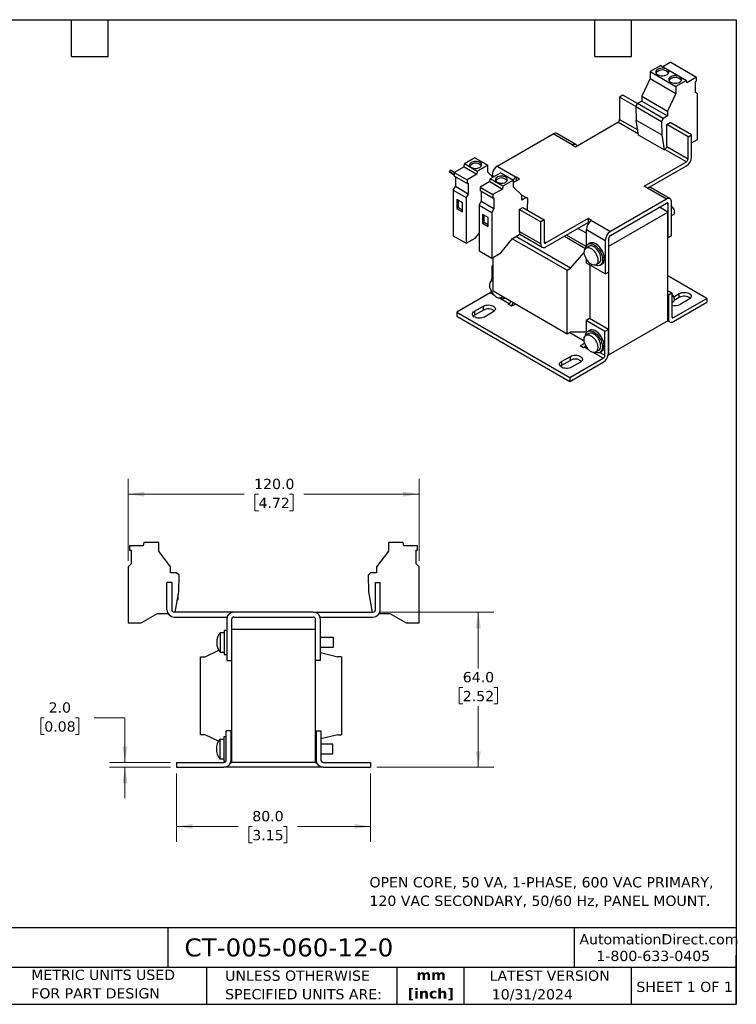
# Model space of a CAD drawing. Header units: millimetres. Extents: x 13 to 546, y 13 to 419.
# Tile 2 of 2: x 250 to 546, y 13 to 419. Entities that reach past the tile are written whole.
import ezdxf

# ---------------------------------------------------------------- set-up
doc = ezdxf.new("R2010")
doc.units = ezdxf.units.MM
doc.header["$LTSCALE"] = 2
doc.linetypes.add('SLD-Solid', pattern=[0])
doc.layers.add('TEXT', color=140, linetype='SLD-Solid', lineweight=25)
doc.styles.add('SLDTEXTSTYLE0', font='VERDANA.TTF')
doc.styles.add('SLDTEXTSTYLE1', font='VERDANAB.TTF')
doc.dimstyles.new('SLDDIMSTYLE0', dxfattribs={"dimtxt": 4.316016, "dimasz": 6.604, "dimexe": 0, "dimexo": 0.0625, "dimgap": 1.079004, "dimtad": 0, "dimtih": 1, "dimtoh": 1, "dimrnd": 1e-09, "dimzin": 4, "dimdsep": 46, "dimtxsty": 'SLDTEXTSTYLE0', "dimsah": 1, "dimcen": 0.09, "dimadec": 0, "dimazin": 1, "dimtfac": 1, "dimtofl": 0, "dimtmove": 0, "dimatfit": 3, "dimfxl": 0, "dimfrac": 2, "dimtolj": 1, "dimtzin": 12, "dimarcsym": 0})
doc.dimstyles.new('SLDDIMSTYLE2', dxfattribs={"dimtxt": 4.316016, "dimasz": 6.604, "dimexe": 0, "dimexo": 0.0625, "dimgap": 1.079004, "dimtad": 0, "dimtih": 1, "dimtoh": 1, "dimrnd": 1e-09, "dimzin": 4, "dimdsep": 46, "dimtxsty": 'SLDTEXTSTYLE0', "dimsah": 1, "dimcen": 0.09, "dimadec": 0, "dimazin": 1, "dimtfac": 1, "dimtmove": 0, "dimatfit": 0, "dimfxl": 0, "dimfrac": 2, "dimtolj": 1, "dimtzin": 12, "dimarcsym": 0})

# ---------------------------------------------------------------- blocks, each defined once
blk = doc.blocks.new('_D_2')
at = {"color": 7, "linetype": 'SLD-Solid', "lineweight": 0}
for p, q in [((315.2, 108.01), (315.2, 79.8)), ((395.2, 108.01), (395.2, 79.8)), ((315.2, 86.15), (340.56, 86.15)), ((346.41, 86.15), (344.96, 86.15)), ((344.96, 86.15), (344.96, 79.29)), ((359.24, 86.15), (360.69, 86.15)), ((360.69, 86.15), (360.69, 79.29)), ((395.2, 86.15), (365.09, 86.15)), ((344.96, 79.29), (346.41, 79.29)), ((360.69, 79.29), (359.24, 79.29))]:
    blk.add_line(p, q, dxfattribs=at)
at = {"color": 7, "linetype": 'SLD-Solid', "lineweight": 18}
for points in [[(315.2, 86.15), (321.81, 85.13), (321.81, 87.16)], [(395.2, 86.15), (388.6, 87.16), (388.6, 85.13)]]:
    blk.add_solid(points, dxfattribs=at)
at = {"color": 7, "linetype": 'SLD-Solid', "lineweight": 18, "char_height": 4.233, "attachment_point": 1, "style": 'SLDTEXTSTYLE0'}
for s, insert in [('80.0', (346.41, 92.49)), ('3.15', (346.41, 84.66))]:
    blk.add_mtext(s, dxfattribs=dict(at, insert=insert))
blk = doc.blocks.new('_D_3')
at = {"color": 7, "linetype": 'SLD-Solid', "lineweight": 0}
for p, q in [((260.59, 130.98), (259.14, 130.98)), ((259.14, 130.98), (259.14, 124.12)), ((273.42, 130.98), (274.87, 130.98)), ((274.87, 130.98), (274.87, 124.12)), ((281.2, 130.98), (293.9, 130.98)), ((293.9, 130.98), (293.9, 112.55)), ((259.14, 124.12), (260.59, 124.12)), ((274.87, 124.12), (273.42, 124.12)), ((312.66, 112.55), (287.55, 112.55)), ((312.66, 110.55), (287.55, 110.55)), ((293.9, 110.55), (293.9, 97.85))]:
    blk.add_line(p, q, dxfattribs=at)
at = {"color": 7, "linetype": 'SLD-Solid', "lineweight": 18}
for points in [[(293.9, 112.55), (294.92, 119.16), (292.88, 119.16)], [(293.9, 110.55), (292.88, 103.95), (294.92, 103.95)]]:
    blk.add_solid(points, dxfattribs=at)
at = {"color": 7, "linetype": 'SLD-Solid', "lineweight": 18, "char_height": 4.233, "attachment_point": 1, "style": 'SLDTEXTSTYLE0'}
for s, insert in [('2.0', (262.39, 137.32)), ('0.08', (260.59, 129.5))]:
    blk.add_mtext(s, dxfattribs=dict(at, insert=insert))
blk = doc.blocks.new('_D_4')
at = {"color": 7, "linetype": 'SLD-Solid', "lineweight": 0}
for p, q in [((398.74, 174.56), (446.02, 174.56)), ((439.67, 174.56), (439.67, 151.36)), ((433.26, 143.53), (431.81, 143.53)), ((431.81, 143.53), (431.81, 136.67)), ((446.08, 143.53), (447.53, 143.53)), ((447.53, 143.53), (447.53, 136.67)), ((431.81, 136.67), (433.26, 136.67)), ((439.67, 110.55), (439.67, 135.71)), ((447.53, 136.67), (446.08, 136.67)), ((397.74, 110.55), (446.02, 110.55))]:
    blk.add_line(p, q, dxfattribs=at)
at = {"color": 7, "linetype": 'SLD-Solid', "lineweight": 18}
for points in [[(439.67, 174.56), (438.66, 167.95), (440.69, 167.95)], [(439.67, 110.55), (440.69, 117.16), (438.66, 117.16)]]:
    blk.add_solid(points, dxfattribs=at)
at = {"color": 7, "linetype": 'SLD-Solid', "lineweight": 18, "char_height": 4.233, "attachment_point": 1, "style": 'SLDTEXTSTYLE0'}
for s, insert in [('64.0', (433.26, 149.87)), ('2.52', (433.26, 142.05))]:
    blk.add_mtext(s, dxfattribs=dict(at, insert=insert))
blk = doc.blocks.new('_D_5')
at = {"color": 7, "linetype": 'SLD-Solid', "lineweight": 0}
for p, q in [((295.2, 195.78), (295.2, 229.61)), ((415.2, 195.78), (415.2, 229.61)), ((295.2, 223.26), (343.12, 223.26)), ((348.97, 223.26), (347.52, 223.26)), ((347.52, 223.26), (347.52, 216.4)), ((361.8, 223.26), (363.25, 223.26)), ((363.25, 223.26), (363.25, 216.4)), ((415.2, 223.26), (367.65, 223.26)), ((347.52, 216.4), (348.97, 216.4)), ((363.25, 216.4), (361.8, 216.4))]:
    blk.add_line(p, q, dxfattribs=at)
at = {"color": 7, "linetype": 'SLD-Solid', "lineweight": 18}
for points in [[(295.2, 223.26), (301.81, 222.24), (301.81, 224.27)], [(415.2, 223.26), (408.6, 224.27), (408.6, 222.24)]]:
    blk.add_solid(points, dxfattribs=at)
at = {"color": 7, "linetype": 'SLD-Solid', "lineweight": 18, "char_height": 4.233, "attachment_point": 1, "style": 'SLDTEXTSTYLE0'}
for s, insert in [('120.0', (347.18, 229.6)), ('4.72', (348.97, 221.77))]:
    blk.add_mtext(s, dxfattribs=dict(at, insert=insert))

msp = doc.modelspace()

# ---------------------------------------------------------------- linework, layer by layer
for p, q in [((514.919, 400.186), (510.555, 397.667)), ((514.919, 400.186), (525.525, 394.063)), ((519.073, 401.523), (515.838, 399.655)), ((519.073, 401.523), (529.68, 395.4)), ((510.555, 394.809), (507.126, 387.477)), ((510.555, 397.667), (510.555, 394.809)), ((510.555, 397.667), (521.162, 391.544)), ((510.555, 394.809), (521.162, 388.686)), ((529.68, 395.4), (525.687, 393.095)), ((529.68, 393.885), (529.68, 395.4)), ((525.525, 394.063), (521.162, 391.544)), ((521.162, 391.544), (521.162, 388.686)), ((525.687, 393.095), (525.525, 394.063)), ((529.258, 393.642), (529.68, 393.885)), ((529.258, 389.021), (529.258, 393.642)), ((499.348, 387.929), (497.934, 387.113)), ((504.664, 383.227), (497.934, 387.113)), ((497.934, 387.113), (497.934, 377.967)), ((505.358, 384.459), (499.348, 387.929)), ((507.126, 387.477), (517.733, 381.354)), ((507.126, 387.477), (507.126, 385.48)), ((521.162, 388.686), (517.733, 381.354)), ((530.107, 388.531), (529.258, 389.021)), ((530.107, 369.669), (530.107, 388.531)), ((504.663, 383.256), (505.358, 384.46)), ((504.663, 383.256), (515.27, 377.133)), ((504.663, 383.256), (504.748, 377.685)), ((507.126, 385.48), (505.358, 384.46)), ((515.965, 378.337), (505.358, 384.46)), ((507.126, 385.48), (517.733, 379.357)), ((497.934, 377.967), (505.425, 373.642)), ((515.965, 378.337), (515.27, 377.133)), ((517.733, 379.357), (515.965, 378.337)), ((517.733, 381.354), (517.733, 379.357)), ((479.796, 366.68), (497.226, 376.743)), ((505.728, 371.835), (497.226, 376.743)), ((504.748, 377.685), (515.355, 371.562)), ((505.787, 371.48), (504.748, 377.685)), ((515.27, 377.133), (515.355, 371.562)), ((517.379, 375.887), (518.793, 376.703)), ((517.379, 366.742), (517.379, 375.887)), ((526.218, 370.784), (517.379, 375.887)), ((527.632, 371.601), (518.793, 376.703)), ((447.481, 358.639), (470.604, 371.987)), ((478.382, 367.497), (470.604, 371.987)), ((479.882, 367.645), (472.104, 372.135)), ((516.394, 365.356), (505.787, 371.48)), ((515.355, 371.562), (516.394, 365.356)), ((526.218, 370.784), (527.632, 371.601)), ((526.218, 361.639), (526.218, 370.784)), ((527.632, 362.456), (527.632, 371.601)), ((478.382, 367.497), (479.796, 366.68)), ((517.379, 366.742), (526.218, 361.639)), ((527.632, 368.24), (530.107, 369.669)), ((438.289, 362.071), (433.926, 359.552)), ((438.289, 362.071), (443.592, 359.01)), ((516.394, 365.356), (516.672, 365.517)), ((525.511, 360.414), (516.672, 365.517)), ((433.764, 358.397), (429.771, 356.093)), ((433.764, 358.397), (433.926, 359.552)), ((433.764, 358.397), (439.067, 355.336)), ((439.229, 356.491), (433.926, 359.552)), ((443.592, 359.01), (439.229, 356.491)), ((443.592, 356.152), (443.592, 359.01)), ((447.481, 358.639), (455.26, 354.148)), ((508.08, 350.352), (525.511, 360.414)), ((509.526, 349.554), (525.511, 358.781)), ((427.727, 356.304), (428.127, 356.997)), ((427.727, 356.304), (429.771, 355.124)), ((429.771, 355.124), (427.727, 356.304)), ((429.771, 356.048), (428.127, 356.997)), ((429.771, 356.093), (429.771, 354.578)), ((429.771, 356.093), (435.074, 353.031)), ((435.074, 351.517), (429.771, 354.578)), ((430.193, 354.335), (430.193, 350.201)), ((439.067, 355.336), (435.074, 353.031)), ((439.229, 356.491), (439.067, 355.336)), ((445.685, 354.095), (443.592, 356.152)), ((448.896, 355.948), (444.532, 353.429)), ((445.36, 354.414), (445.36, 354.964)), ((445.36, 354.964), (446.276, 354.436)), ((448.896, 355.948), (454.199, 352.887)), ((456.674, 353.332), (455.26, 354.148)), ((455.26, 354.148), (455.26, 352.516)), ((429.344, 348.731), (430.193, 350.201)), ((435.496, 347.139), (430.193, 350.201)), ((435.074, 353.031), (435.074, 351.517)), ((435.074, 351.517), (435.496, 351.76)), ((435.496, 351.76), (435.496, 347.139)), ((444.37, 352.274), (440.378, 349.97)), ((440.378, 349.97), (440.378, 348.455)), ((440.378, 349.97), (445.681, 346.908)), ((444.37, 352.274), (444.532, 353.429)), ((444.37, 352.274), (449.673, 349.213)), ((449.836, 350.368), (444.532, 353.429)), ((449.836, 350.368), (449.673, 349.213)), ((454.199, 352.887), (449.836, 350.368)), ((456.674, 353.332), (454.199, 351.903)), ((454.199, 350.029), (454.199, 352.887)), ((457.628, 346.657), (454.199, 350.029)), ((509.495, 349.536), (508.08, 350.352)), ((517.273, 345.045), (509.495, 349.536)), ((518.773, 345.194), (510.995, 349.684)), ((429.344, 348.731), (434.647, 345.669)), ((429.344, 348.731), (429.344, 329.869)), ((435.496, 347.139), (434.647, 345.669)), ((434.647, 345.669), (434.647, 326.807)), ((445.681, 345.394), (440.378, 348.455)), ((440.799, 348.212), (440.799, 344.078)), ((449.673, 349.213), (445.681, 346.908)), ((445.681, 346.908), (445.681, 345.394)), ((445.681, 345.394), (446.103, 345.637)), ((446.103, 345.637), (446.103, 341.016)), ((457.52, 346.764), (459.396, 345.68)), ((457.628, 344.66), (457.628, 346.657)), ((459.396, 345.68), (457.628, 344.66)), ((460.091, 345.279), (459.396, 345.68)), ((433.163, 343.517), (430.829, 344.864)), ((430.829, 344.864), (430.829, 341.189)), ((430.829, 341.189), (431.536, 341.598)), ((431.536, 341.598), (431.536, 344.456)), ((431.536, 341.598), (433.163, 340.659)), ((433.163, 339.842), (433.163, 343.517)), ((439.951, 342.608), (440.799, 344.078)), ((439.951, 342.608), (445.254, 339.546)), ((439.951, 342.608), (439.951, 323.746)), ((446.103, 341.016), (440.799, 344.078)), ((456.568, 340.781), (457.982, 341.598)), ((457.982, 341.598), (466.821, 336.495)), ((460.018, 340.422), (460.091, 345.279)), ((517.273, 345.045), (494.15, 331.697)), ((494.15, 330.064), (517.273, 343.412)), ((517.909, 339.697), (514.373, 341.738)), ((517.98, 343.004), (517.273, 343.412)), ((517.98, 329.123), (517.98, 343.004)), ((519.394, 329.939), (519.394, 343.82)), ((430.829, 341.189), (433.163, 339.842)), ((443.769, 337.394), (441.436, 338.741)), ((441.436, 338.741), (441.436, 335.066)), ((442.143, 335.474), (442.143, 338.333)), ((443.769, 333.719), (443.769, 337.394)), ((446.103, 341.016), (445.254, 339.546)), ((445.254, 339.546), (445.254, 320.684)), ((456.568, 340.781), (456.568, 331.636)), ((465.407, 335.679), (456.568, 340.781)), ((493.514, 325.614), (517.909, 339.697)), ((517.909, 294.787), (517.909, 339.697)), ((519.394, 338.244), (520.253, 338.74)), ((441.436, 335.066), (442.143, 335.474)), ((441.436, 335.066), (443.769, 333.719)), ((442.143, 335.474), (443.769, 334.536)), ((466.821, 336.495), (465.407, 335.679)), ((465.407, 326.534), (465.407, 335.679)), ((466.821, 336.495), (466.821, 327.35)), ((484.958, 337.004), (467.528, 326.942)), ((467.528, 325.309), (484.958, 335.371)), ((484.958, 337.004), (484.958, 335.371)), ((486.372, 336.187), (484.958, 337.004)), ((484.958, 335.371), (485.268, 335.192)), ((486.372, 336.187), (494.15, 331.697)), ((429.344, 329.869), (434.647, 326.807)), ((438.395, 328.971), (439.951, 330.906)), ((453.795, 328.811), (456.852, 330.575)), ((477.728, 316.478), (455.08, 329.553)), ((465.407, 326.534), (456.568, 331.636)), ((456.75, 330.516), (466.028, 325.16)), ((475.18, 329.726), (483.93, 324.675)), ((484.162, 325.541), (476.047, 330.226)), ((484.251, 330.962), (480.786, 332.962)), ((484.251, 332.513), (492.029, 328.023)), ((484.251, 325.719), (484.251, 332.513)), ((519.394, 329.939), (517.98, 329.123)), ((434.647, 326.807), (438.395, 328.971)), ((449.002, 322.848), (453.795, 328.811)), ((453.713, 328.709), (476.314, 315.662)), ((466.821, 327.35), (467.528, 326.942)), ((485.433, 325.567), (484.214, 324.863)), ((485.64, 326.841), (484.933, 326.433)), ((492.029, 328.023), (492.029, 314.142)), ((493.443, 328.839), (493.443, 314.958)), ((493.514, 325.614), (493.443, 325.655)), ((493.514, 280.703), (493.514, 325.614)), ((517.909, 329.164), (517.98, 329.123)), ((439.951, 323.746), (445.254, 320.684)), ((445.254, 320.684), (449.002, 322.848)), ((477.728, 316.478), (483.386, 323.003)), ((445.731, 317.617), (445.254, 317.342)), ((445.731, 317.066), (445.254, 317.342)), ((445.254, 317.342), (445.254, 312.181)), ((445.731, 307.024), (445.731, 320.96)), ((484.251, 318.632), (484.251, 320.193)), ((492.029, 314.142), (484.251, 318.632)), ((485.736, 317.775), (485.736, 295.605)), ((488.214, 317.935), (489.433, 318.639)), ((489.933, 317.773), (490.64, 318.181)), ((476.314, 315.662), (477.728, 316.478)), ((476.314, 289.369), (476.314, 315.662)), ((492.029, 314.142), (493.443, 314.958)), ((533.996, 304.073), (517.909, 313.36)), ((445.731, 311.621), (445.218, 311.325)), ((444.547, 306.318), (430.758, 298.358)), ((446.286, 305.315), (444.547, 306.318)), ((476.314, 289.369), (445.731, 307.024)), ((517.909, 307.238), (519.5, 306.32)), ((517.909, 305.606), (518.086, 305.504)), ((518.086, 305.504), (519.5, 306.32)), ((518.086, 305.504), (518.086, 295.705)), ((519.5, 306.32), (519.5, 296.522)), ((520.308, 304.744), (522.576, 306.053)), ((522.576, 304.42), (522.576, 306.053)), ((438.077, 298.746), (441.754, 300.869)), ((441.754, 299.236), (441.754, 300.869)), ((452.325, 301.828), (448.149, 304.239)), ((449.217, 304.396), (449.75, 304.704)), ((451.972, 301.624), (452.325, 301.828)), ((453.386, 300.808), (451.972, 301.624)), ((454.943, 301.706), (453.386, 300.808)), ((519.5, 302.377), (520.147, 302.75)), ((520.207, 296.113), (533.996, 304.073)), ((520.207, 294.48), (533.996, 302.44)), ((522.576, 304.42), (520.498, 303.22)), ((526.677, 303.685), (523, 301.563)), ((533.996, 304.073), (533.996, 302.44)), ((430.758, 298.358), (477.427, 271.417)), ((430.758, 298.358), (430.758, 296.725)), ((430.758, 296.725), (477.427, 269.784)), ((441.754, 299.236), (438.077, 297.113)), ((438.077, 298.746), (438.077, 297.113)), ((445.855, 298.501), (442.178, 296.379)), ((485.559, 295.707), (484.145, 294.89)), ((491.923, 290.4), (484.145, 294.89)), ((484.145, 294.89), (484.145, 289.729)), ((493.337, 291.216), (485.559, 295.707)), ((517.909, 294.787), (493.514, 280.703)), ((518.086, 295.705), (517.909, 295.807)), ((517.909, 294.792), (518.707, 294.332)), ((519.5, 296.521), (520.207, 296.113)), ((477.728, 290.186), (476.314, 289.369)), ((477.408, 290.001), (483.304, 286.597)), ((484.145, 290.195), (477.728, 290.186)), ((485.327, 289.577), (484.108, 288.874)), ((485.534, 290.851), (484.827, 290.443)), ((493.337, 291.216), (491.923, 290.4)), ((491.923, 280.602), (491.923, 290.4)), ((493.337, 281.418), (493.337, 291.216)), ((481.67, 284.479), (483.538, 285.558)), ((483.084, 283.663), (481.67, 284.479)), ((483.438, 283.867), (483.084, 283.663)), ((485.177, 282.863), (483.438, 283.867)), ((491.216, 279.377), (487.04, 281.788)), ((488.108, 281.945), (489.327, 282.649)), ((489.827, 281.783), (490.534, 282.191)), ((489.852, 281.797), (491.923, 280.602)), ((493.283, 280.837), (493.514, 280.703)), ((473.998, 278.009), (477.675, 280.132)), ((477.675, 278.499), (473.998, 276.376)), ((473.998, 278.009), (473.998, 276.376)), ((477.427, 271.417), (491.216, 279.377)), ((477.427, 269.784), (491.216, 277.744)), ((477.675, 278.499), (477.675, 280.132)), ((481.776, 277.764), (478.099, 275.642)), ((477.427, 271.417), (477.427, 269.784)), ((301.682, 203.256), (301.453, 201.956)), ((307.853, 203.256), (301.682, 203.256)), ((307.853, 199.756), (307.853, 203.256)), ((402.553, 203.256), (402.553, 199.756)), ((408.724, 203.256), (402.553, 203.256)), ((408.953, 201.956), (408.724, 203.256)), ((295.807, 201.956), (295.807, 200.101)), ((301.453, 201.956), (295.807, 201.956)), ((295.807, 200.101), (296.403, 200.101)), ((296.403, 200.101), (296.403, 194.442)), ((312.703, 193.201), (307.853, 199.756)), ((402.553, 199.756), (397.703, 193.201)), ((414.599, 201.956), (408.953, 201.956)), ((414.003, 200.101), (414.599, 200.101)), ((414.003, 194.442), (414.003, 200.101)), ((414.599, 200.101), (414.599, 201.956)), ((296.403, 194.442), (295.203, 193.242)), ((295.203, 193.242), (295.203, 170.142)), ((312.703, 190.756), (312.703, 193.201)), ((397.703, 193.201), (397.703, 190.756)), ((415.203, 193.242), (414.003, 194.442)), ((415.203, 170.142), (415.203, 193.242)), ((315.203, 190.756), (312.703, 190.756)), ((316.186, 189.773), (315.203, 190.756)), ((316.066, 182.89), (316.186, 189.773)), ((395.203, 190.756), (394.22, 189.773)), ((394.22, 189.773), (394.34, 182.89)), ((397.703, 190.756), (395.203, 190.756)), ((311.203, 175.556), (311.203, 186.756)), ((313.203, 186.756), (311.203, 186.756)), ((313.203, 186.756), (313.203, 175.556)), ((314.596, 174.556), (316.066, 182.89)), ((394.34, 182.89), (395.81, 174.556)), ((397.203, 175.556), (397.203, 186.756)), ((397.203, 186.756), (399.203, 186.756)), ((399.203, 175.556), (399.203, 186.756)), ((315.513, 179.756), (315.903, 179.756)), ((315.903, 179.756), (315.903, 181.967)), ((300.503, 170.142), (307.282, 174.056)), ((307.282, 174.056), (311.605, 174.056)), ((338.853, 174.556), (314.203, 174.556)), ((314.203, 172.556), (336.025, 172.556)), ((335.853, 171.556), (335.853, 154.556)), ((337.853, 171.556), (337.853, 154.556)), ((371.553, 174.556), (338.853, 174.556)), ((338.853, 172.556), (371.553, 172.556)), ((371.553, 174.556), (396.203, 174.556)), ((372.553, 154.556), (372.553, 171.556)), ((374.381, 172.556), (396.203, 172.556)), ((374.553, 154.556), (374.553, 171.556)), ((398.801, 174.056), (403.124, 174.056)), ((403.124, 174.056), (409.903, 170.142)), ((295.203, 170.142), (300.503, 170.142)), ((335.853, 167.056), (334.853, 167.056)), ((334.853, 167.056), (334.853, 157.056)), ((337.953, 167.556), (372.453, 167.556)), ((337.953, 112.555), (337.953, 167.556)), ((372.453, 112.555), (372.453, 167.556)), ((409.903, 170.142), (415.203, 170.142)), ((334.853, 166.056), (333.129, 166.056)), ((333.129, 166.056), (333.129, 158.056)), ((337.953, 164.306), (337.853, 164.306)), ((372.553, 164.056), (372.453, 164.056)), ((379.853, 164.056), (374.553, 164.056)), ((379.853, 160.056), (379.853, 164.056)), ((327.003, 156.155), (332.557, 158.924)), ((337.853, 159.806), (337.953, 159.806)), ((372.453, 160.056), (372.553, 160.056)), ((374.553, 160.056), (379.853, 160.056)), ((325.003, 123.955), (325.003, 156.155)), ((325.003, 156.155), (327.003, 156.155)), ((333.129, 158.056), (334.853, 158.056)), ((334.853, 157.056), (335.853, 157.056)), ((335.853, 154.556), (337.853, 154.556)), ((337.953, 156.155), (337.853, 156.155)), ((372.553, 156.155), (372.453, 156.155)), ((374.553, 154.556), (372.553, 154.556)), ((374.553, 157.869), (381.703, 156.155)), ((383.203, 156.155), (381.703, 156.155)), ((383.203, 156.155), (383.203, 123.955)), ((327.003, 123.955), (325.003, 123.955)), ((332.439, 121.244), (327.003, 123.955)), ((334.703, 122.055), (332.979, 122.055)), ((332.979, 122.055), (332.979, 114.055)), ((335.703, 123.055), (334.703, 123.055)), ((334.703, 123.055), (334.703, 113.055)), ((335.703, 113.555), (335.703, 125.555)), ((337.703, 125.555), (335.703, 125.555)), ((337.703, 113.555), (337.703, 125.555)), ((337.853, 123.955), (337.953, 123.955)), ((337.853, 123.955), (337.853, 120.305)), ((372.453, 123.955), (372.553, 123.955)), ((372.553, 120.855), (372.553, 123.955)), ((372.703, 125.555), (372.703, 113.555)), ((372.703, 125.555), (374.703, 125.555)), ((374.703, 125.555), (374.703, 113.555)), ((381.703, 123.955), (374.703, 122.276)), ((381.703, 123.955), (383.203, 123.955)), ((337.953, 120.305), (337.703, 120.305)), ((372.703, 120.055), (372.453, 120.055)), ((372.553, 120.855), (372.703, 120.855)), ((379.703, 120.055), (374.703, 120.055)), ((379.703, 116.055), (379.703, 120.055)), ((332.979, 114.055), (334.703, 114.055)), ((337.703, 115.805), (337.953, 115.805)), ((372.453, 116.055), (372.703, 116.055)), ((374.703, 116.055), (379.703, 116.055)), ((315.203, 112.555), (334.703, 112.555)), ((315.203, 112.555), (315.203, 110.555)), ((315.203, 110.555), (334.703, 110.555)), ((334.703, 113.055), (335.569, 113.055)), ((375.703, 110.555), (334.703, 110.555)), ((337.531, 112.555), (337.953, 112.555)), ((372.453, 112.555), (337.953, 112.555)), ((372.453, 112.555), (372.875, 112.555)), ((375.703, 112.555), (395.203, 112.555)), ((375.703, 110.555), (395.203, 110.555)), ((395.203, 112.555), (395.203, 110.555))]:
    msp.add_line(p, q)
at = {"flags": 128}
for points in [[(513.667, 396.401), (514.105, 396.196), (514.608, 396.048), (515.153, 395.964), (515.717, 395.947), (516.275, 395.998), (516.802, 396.115), (517.275, 396.292), (517.674, 396.523), (517.982, 396.796), (518.184, 397.1), (518.272, 397.422), (518.243, 397.747), (518.096, 398.062), (517.84, 398.352), (517.485, 398.606), (517.046, 398.811), (516.543, 398.959), (515.998, 399.043), (515.435, 399.06), (514.877, 399.009), (514.35, 398.892), (513.877, 398.715), (513.478, 398.484), (513.17, 398.211), (512.968, 397.907), (512.88, 397.585), (512.909, 397.26), (513.055, 396.945), (513.311, 396.655), (513.667, 396.401)], [(518.97, 393.34), (519.409, 393.135), (519.912, 392.987), (520.457, 392.903), (521.02, 392.885), (521.578, 392.936), (522.105, 393.053), (522.578, 393.231), (522.977, 393.461), (523.285, 393.734), (523.487, 394.039), (523.575, 394.36), (523.546, 394.686), (523.4, 395.001), (523.144, 395.291), (522.788, 395.544), (522.35, 395.749), (521.847, 395.897), (521.301, 395.981), (520.738, 395.999), (520.18, 395.948), (519.653, 395.831), (519.18, 395.653), (518.781, 395.423), (518.473, 395.15), (518.271, 394.845), (518.183, 394.524), (518.212, 394.198), (518.358, 393.883), (518.615, 393.593), (518.97, 393.34)], [(478.382, 367.497), (478.796, 367.689), (479.194, 367.779), (479.561, 367.764), (479.882, 367.645), (480.146, 367.426), (480.342, 367.116), (480.382, 367.018)], [(436.804, 358.153), (437.225, 357.957), (437.71, 357.818), (438.234, 357.743), (438.775, 357.735), (439.306, 357.794), (439.802, 357.917), (440.241, 358.099), (440.602, 358.331), (440.868, 358.603), (441.027, 358.901), (441.071, 359.212), (440.998, 359.521), (440.812, 359.814), (440.52, 360.077), (440.138, 360.298), (439.683, 360.466), (439.175, 360.574), (438.64, 360.616), (438.101, 360.591), (437.584, 360.499), (437.113, 360.345), (436.711, 360.137), (436.396, 359.883), (436.182, 359.597), (436.08, 359.29), (436.095, 358.978), (436.225, 358.675), (436.465, 358.396), (436.804, 358.153)], [(447.411, 352.03), (447.832, 351.834), (448.316, 351.695), (448.841, 351.62), (449.381, 351.612), (449.912, 351.67), (450.409, 351.794), (450.848, 351.976), (451.209, 352.208), (451.475, 352.48), (451.634, 352.778), (451.678, 353.089), (451.605, 353.398), (451.418, 353.691), (451.127, 353.954), (450.745, 354.175), (450.289, 354.343), (449.782, 354.451), (449.246, 354.493), (448.707, 354.467), (448.191, 354.376), (447.72, 354.222), (447.318, 354.014), (447.002, 353.76), (446.789, 353.474), (446.687, 353.167), (446.701, 352.855), (446.832, 352.552), (447.072, 352.273), (447.411, 352.03)], [(520.253, 338.74), (520.417, 338.872), (520.575, 339.129), (520.657, 339.465), (520.657, 339.858), (520.575, 340.288), (520.417, 340.728), (520.191, 341.153), (519.91, 341.539), (519.591, 341.862), (519.394, 342.015)], [(483.93, 324.675), (484.024, 325.153), (484.207, 325.635), (484.465, 326.035), (484.794, 326.343), (485.184, 326.551), (485.626, 326.655), (486.111, 326.652), (486.627, 326.543), (487.162, 326.33), (487.704, 326.017), (488.239, 325.613), (488.755, 325.127), (489.24, 324.569), (489.682, 323.954), (490.072, 323.295), (490.401, 322.609), (490.659, 321.91), (490.842, 321.217), (490.945, 320.543), (490.966, 319.907), (490.904, 319.322), (490.76, 318.802), (490.539, 318.359), (490.245, 318.005), (489.885, 317.746), (489.467, 317.589), (489.002, 317.538), (488.5, 317.595), (487.973, 317.756), (487.875, 317.797)], [(489.433, 318.639), (489.556, 318.719), (489.841, 319), (490.057, 319.37), (490.198, 319.818), (490.259, 320.333), (490.238, 320.898), (490.137, 321.498), (489.959, 322.115), (489.707, 322.732), (489.39, 323.331), (489.017, 323.894), (488.598, 324.406), (488.146, 324.852), (487.673, 325.219), (487.193, 325.496), (486.72, 325.675), (486.268, 325.752), (485.849, 325.723), (485.476, 325.591), (485.433, 325.567)], [(490.64, 318.181), (490.952, 318.413), (491.246, 318.768), (491.468, 319.21), (491.611, 319.73), (491.673, 320.315), (491.652, 320.952), (491.549, 321.625), (491.366, 322.319), (491.108, 323.017), (490.78, 323.704), (490.39, 324.362), (489.947, 324.977), (489.462, 325.535), (488.946, 326.021), (488.411, 326.425), (487.869, 326.738), (487.334, 326.951), (486.818, 327.061), (486.333, 327.063), (485.891, 326.959), (485.64, 326.841)], [(483.586, 321.71), (483.449, 322.307), (483.388, 322.892), (483.409, 323.434), (483.51, 323.917), (483.689, 324.328), (483.94, 324.654), (484.257, 324.887), (484.63, 325.02), (485.049, 325.048), (485.502, 324.971), (485.974, 324.792), (486.454, 324.515), (486.927, 324.149), (487.379, 323.703), (487.798, 323.191), (488.171, 322.627), (488.488, 322.029), (488.74, 321.412), (488.919, 320.794), (489.02, 320.195), (489.04, 319.629), (488.979, 319.115), (488.839, 318.666), (488.623, 318.296), (488.338, 318.016), (487.991, 317.832), (487.594, 317.752), (487.157, 317.776), (486.692, 317.904), (486.214, 318.133), (486.214, 318.133)], [(444.589, 308.171), (444.452, 308.769), (444.391, 309.353), (444.412, 309.895), (444.513, 310.378), (444.692, 310.789), (444.943, 311.116), (445.26, 311.348), (445.634, 311.481), (445.731, 311.498)], [(520.147, 302.75), (520.311, 302.883), (520.469, 303.14), (520.551, 303.475), (520.551, 303.868), (520.469, 304.298), (520.311, 304.738), (520.085, 305.163), (519.804, 305.549), (519.5, 305.859)], [(522.576, 306.053), (523.047, 306.273), (523.588, 306.432), (524.173, 306.523), (524.779, 306.541), (525.377, 306.486), (525.943, 306.361), (526.452, 306.17), (526.881, 305.923), (527.211, 305.629), (527.428, 305.302), (527.523, 304.957), (527.491, 304.607), (527.334, 304.269), (527.059, 303.957), (526.677, 303.685)], [(441.754, 300.869), (442.225, 301.089), (442.765, 301.248), (443.351, 301.339), (443.956, 301.357), (444.555, 301.302), (445.121, 301.177), (445.63, 300.986), (446.058, 300.739), (446.388, 300.445), (446.606, 300.118), (446.701, 299.773), (446.669, 299.423), (446.512, 299.085), (446.237, 298.773), (445.855, 298.501)], [(442.178, 296.379), (441.707, 296.158), (441.167, 295.999), (440.581, 295.909), (439.976, 295.89), (439.377, 295.945), (438.811, 296.071), (438.303, 296.261), (437.874, 296.509), (437.544, 296.802), (437.326, 297.129), (437.232, 297.475), (437.263, 297.824), (437.42, 298.162), (437.695, 298.474), (438.077, 298.746)], [(438.077, 297.113), (437.695, 296.841), (437.596, 296.746)], [(483.48, 285.72), (483.343, 286.317), (483.282, 286.902), (483.303, 287.444), (483.404, 287.927), (483.583, 288.338), (483.834, 288.664), (484.151, 288.897), (484.524, 289.03), (484.943, 289.058), (485.396, 288.982), (485.868, 288.802), (486.348, 288.525), (486.821, 288.159), (487.273, 287.713), (487.692, 287.201), (488.065, 286.638), (488.382, 286.039), (488.634, 285.422), (488.813, 284.805), (488.914, 284.205), (488.934, 283.639), (488.873, 283.125), (488.733, 282.677), (488.517, 282.307), (488.231, 282.026), (487.885, 281.842), (487.488, 281.762), (487.05, 281.786), (486.586, 281.914), (486.108, 282.143), (486.108, 282.143)], [(483.819, 288.649), (483.918, 289.163), (484.101, 289.645), (484.359, 290.045), (484.687, 290.353), (485.077, 290.561), (485.52, 290.665), (486.005, 290.663), (486.521, 290.553), (487.056, 290.34), (487.598, 290.027), (488.132, 289.623), (488.649, 289.137), (489.134, 288.579), (489.576, 287.964), (489.966, 287.306), (490.295, 286.619), (490.553, 285.921), (490.736, 285.227), (490.839, 284.554), (490.86, 283.917), (490.798, 283.332), (490.654, 282.812), (490.433, 282.369), (490.139, 282.015), (489.779, 281.756), (489.361, 281.599), (488.896, 281.549), (488.394, 281.605), (487.867, 281.767), (487.769, 281.807)], [(489.327, 282.649), (489.45, 282.729), (489.735, 283.01), (489.951, 283.38), (490.092, 283.829), (490.153, 284.343), (490.132, 284.908), (490.031, 285.508), (489.852, 286.125), (489.601, 286.742), (489.284, 287.341), (488.911, 287.905), (488.492, 288.417), (488.04, 288.862), (487.567, 289.229), (487.087, 289.506), (486.614, 289.685), (486.162, 289.762), (485.743, 289.733), (485.37, 289.601), (485.327, 289.577)], [(490.534, 282.191), (490.83, 282.408), (491.129, 282.76), (491.354, 283.201), (491.501, 283.719), (491.566, 284.304), (491.548, 284.942), (491.447, 285.616), (491.266, 286.312), (491.008, 287.013), (490.68, 287.702), (490.29, 288.363), (489.846, 288.981), (489.36, 289.541), (488.842, 290.029), (488.306, 290.435), (487.762, 290.749), (487.226, 290.962), (486.708, 291.071), (486.222, 291.073), (485.778, 290.967), (485.534, 290.851)], [(477.675, 280.132), (478.146, 280.352), (478.686, 280.511), (479.272, 280.602), (479.877, 280.62), (480.476, 280.565), (481.042, 280.44), (481.551, 280.249), (481.979, 280.002), (482.309, 279.708), (482.527, 279.382), (482.622, 279.036), (482.59, 278.686), (482.433, 278.348), (482.158, 278.036), (481.776, 277.764)], [(478.099, 275.642), (477.628, 275.422), (477.088, 275.263), (476.502, 275.172), (475.897, 275.154), (475.298, 275.208), (474.732, 275.334), (474.224, 275.525), (473.795, 275.772), (473.465, 276.066), (473.247, 276.392), (473.153, 276.738), (473.184, 277.087), (473.341, 277.426), (473.616, 277.737), (473.998, 278.009)], [(473.998, 276.376), (473.616, 276.104), (473.517, 276.009)]]:
    msp.add_lwpolyline(points, dxfattribs=at)
for centre, radius, start, end in [((515.576, 394.988), 3.351, 38.96036, 141.03964), ((520.879, 391.927), 3.351, 38.96036, 141.03964), ((496.398, 378.037), 1.537, 302.60548, 357.39452), ((471.483, 370.76), 1.509, 65.69288, 125.61758), ((515.844, 366.812), 1.537, 302.60548, 357.39452), ((523.026, 362.665), 4.61, 302.60548, 357.39452), ((438.572, 356.779), 3.113, 39.6286, 140.3714), ((449.966, 354.755), 4.61, 122.60548, 177.39452), ((524.683, 361.709), 1.537, 302.60548, 357.39452), ((449.178, 350.656), 3.113, 39.6286, 140.3714), ((457.451, 350.601), 4.17, 121.70356, 145.13213), ((510.373, 348.309), 1.509, 65.69288, 125.61758), ((518.101, 344.03), 1.31, 350.78596, 129.20329), ((517.549, 343.074), 0.437, 350.78596, 129.20329), ((488.857, 332.304), 4.61, 122.60548, 177.39452), ((458.407, 331.561), 1.841, 177.64879, 212.34716), ((496.635, 327.813), 4.61, 122.60548, 177.39452), ((494.979, 328.77), 1.537, 122.60548, 177.39452), ((466.7, 326.324), 1.31, 170.78596, 309.20329), ((467.252, 327.28), 0.437, 170.78596, 309.20329), ((488.732, 322.355), 4.915, 224.5449, 239.19125), ((447.326, 310.959), 2.402, 131.59814, 176.61774), ((443.739, 307.588), 1.505, 302.47103, 334.41193), ((449.735, 308.816), 4.915, 224.5449, 239.19125), ((524.59, 300.776), 4.163, 51.9054, 118.93015), ((448.331, 305.995), 1.789, 231.50205, 316.81345), ((449.959, 306.492), 2.481, 244.19142, 288.24032), ((451.489, 303.133), 1.55, 302.66645, 348.49302), ((449.427, 304.319), 5.079, 317.93636, 335.59656), ((520.931, 305.624), 4.558, 251.69912, 296.99902), ((443.768, 295.592), 4.163, 51.9054, 118.93015), ((519.379, 295.495), 1.31, 170.78596, 309.20329), ((519.931, 296.452), 0.437, 170.78596, 309.20329), ((482.63, 285.137), 1.505, 302.47103, 334.41193), ((488.626, 286.365), 4.915, 224.5449, 239.19125), ((488.732, 281.628), 4.61, 302.60548, 357.39452), ((490.388, 280.671), 1.537, 302.60548, 357.39452), ((479.689, 274.855), 4.163, 51.9054, 118.93015), ((314.203, 175.556), 3, 180, 270), ((314.203, 175.556), 1, 180, 270), ((396.203, 175.556), 1, 270, 0), ((396.203, 175.556), 3, 270, 0), ((338.853, 171.556), 3, 90, 180), ((338.853, 171.556), 1, 90, 180), ((371.553, 171.556), 3, 0, 90), ((371.553, 171.556), 1, 0, 90), ((338.253, 162.056), 6.5, 142.02013, 217.97987), ((338.103, 118.055), 6.5, 142.02013, 217.97987), ((334.703, 113.555), 1, 270, 0), ((334.703, 113.555), 3, 270, 0), ((375.703, 113.555), 3, 180, 270), ((375.703, 113.555), 1, 180, 270)]:
    msp.add_arc(centre, radius, start, end)
for points in [[(483.602, 321.7), (483.632, 321.585), (483.731, 321.203), (484.007, 320.584), (484.425, 319.862), (484.841, 319.301), (485.139, 319.01), (485.235, 318.916)], [(444.605, 308.162), (444.635, 308.046), (444.735, 307.664), (445.01, 307.046), (445.428, 306.323), (445.845, 305.763), (446.142, 305.472), (446.238, 305.378)], [(483.496, 285.711), (483.526, 285.595), (483.625, 285.213), (483.901, 284.594), (484.319, 283.872), (484.735, 283.312), (485.033, 283.021), (485.129, 282.926)]]:
    msp.add_open_spline(points, degree=3, knots=[0, 0, 0, 0, 0.109452, 0.3626041, 0.6179705, 0.8764395, 1, 1, 1, 1])
at = {"layer": 'TEXT'}
for p, q in [((12.7, 419.1), (546.1, 419.1)), ((271.78, 403.86), (271.78, 419.1)), ((287.02, 403.86), (287.02, 419.1)), ((487.68, 403.86), (487.68, 419.1)), ((502.92, 403.86), (502.92, 419.1)), ((546.1, 419.1), (546.1, 12.7)), ((271.78, 403.86), (287.02, 403.86)), ((487.68, 403.86), (502.92, 403.86)), ((546.1, 44.252), (12.7, 44.252)), ((311.518, 44.252), (311.518, 27.94)), ((479.151, 44.252), (479.151, 27.94)), ((546.1, 12.7), (546.1, 33.02)), ((546.1, 27.94), (12.7, 27.94)), ((327.56, 27.94), (327.56, 12.7)), ((406.049, 27.94), (406.049, 12.7)), ((433.624, 27.94), (433.624, 12.7)), ((502.697, 27.94), (502.697, 12.7)), ((12.7, 12.7), (546.1, 12.7))]:
    msp.add_line(p, q, dxfattribs=at)

# ---------------------------------------------------------------- texts
at = {"color": 7, "linetype": 'Continuous', "lineweight": 0, "char_height": 4.23333, "attachment_point": 1, "style": 'SLDTEXTSTYLE0'}
for s, insert in [('OPEN CORE, 50 VA, 1-PHASE, 600 VAC PRIMARY, ', (394.763, 65.196)), ('120 VAC SECONDARY, 50/60 Hz, PANEL MOUNT.', (394.763, 57.552))]:
    msp.add_mtext(s, dxfattribs=dict(at, insert=insert))
at = {"color": 179, "linetype": 'SLD-Solid', "lineweight": 18, "char_height": 4.23333, "attachment_point": 1, "style": 'SLDTEXTSTYLE0'}
for s, insert in [('AutomationDirect.com', (481.39, 41.673)), ('1-800-633-0405', (488.383, 34.794))]:
    msp.add_mtext(s, dxfattribs=dict(at, insert=insert))
at = {"layer": 'TEXT'}
for s, insert, char_height, attachment_point, style in [('CT-005-060-12-0', (318.415, 39.889), 7.40833, 1, 'SLDTEXTSTYLE0'), ('METRIC UNITS USED ', (255.209, 26.992), 4.23333, 1, 'SLDTEXTSTYLE0'), ('UNLESS OTHERWISE ', (335.216, 26.642), 4.23333, 1, 'SLDTEXTSTYLE0'), ('mm', (420.198, 26.958), 4.2333, 2, 'SLDTEXTSTYLE1'), ('LATEST VERSION', (469.104, 26.648), 4.23333, 2, 'SLDTEXTSTYLE0'), ('SHEET 1 OF 1', (504.883, 22.023), 4.23333, 1, 'SLDTEXTSTYLE0'), ('FOR PART DESIGN', (255.209, 19.347), 4.23333, 1, 'SLDTEXTSTYLE0'), ('SPECIFIED UNITS ARE:', (335.216, 18.998), 4.23333, 1, 'SLDTEXTSTYLE0'), ('[inch]', (420.03, 19.314), 4.2333, 2, 'SLDTEXTSTYLE1'), ('10/31/2024', (445.226, 18.937), 4.2333, 1, 'SLDTEXTSTYLE0')]:
    msp.add_mtext(s, dxfattribs=dict(at, insert=insert, char_height=char_height, attachment_point=attachment_point, style=style))

# ---------------------------------------------------------------- dimensions: what is measured, and where the dimension line sits
at = {"color": 7, "linetype": 'SLD-Solid', "lineweight": 18}
for base, p1, p2, picture, middle in [((295.203, 223.256), (415.203, 193.242), (295.203, 193.242), '_D_5', (355.386, 223.256)), ((315.203, 86.146), (395.203, 110.555), (315.203, 110.555), '_D_2', (352.824, 86.146))]:
    dim = msp.add_linear_dim(base=base, p1=p1, p2=p2, dimstyle='SLDDIMSTYLE0', dxfattribs=at)
    dim.commit()
    dim.dimension.update_dxf_attribs({"geometry": picture, "text_midpoint": middle, "dimtype": 160})
for base, p1, p2, dimstyle, picture, middle in [((439.671, 174.556), (395.203, 110.555), (396.203, 174.556), 'SLDDIMSTYLE0', '_D_4', (439.671, 143.532)), ((293.901, 110.555), (315.203, 112.555), (315.203, 110.555), 'SLDDIMSTYLE2', '_D_3', (293.901, 130.979))]:
    dim = msp.add_linear_dim(base=base, p1=p1, p2=p2, angle=90, dimstyle=dimstyle, dxfattribs=at)
    dim.commit()
    dim.dimension.update_dxf_attribs({"geometry": picture, "text_midpoint": middle, "dimtype": 160})

doc.saveas('drawing.dxf')
